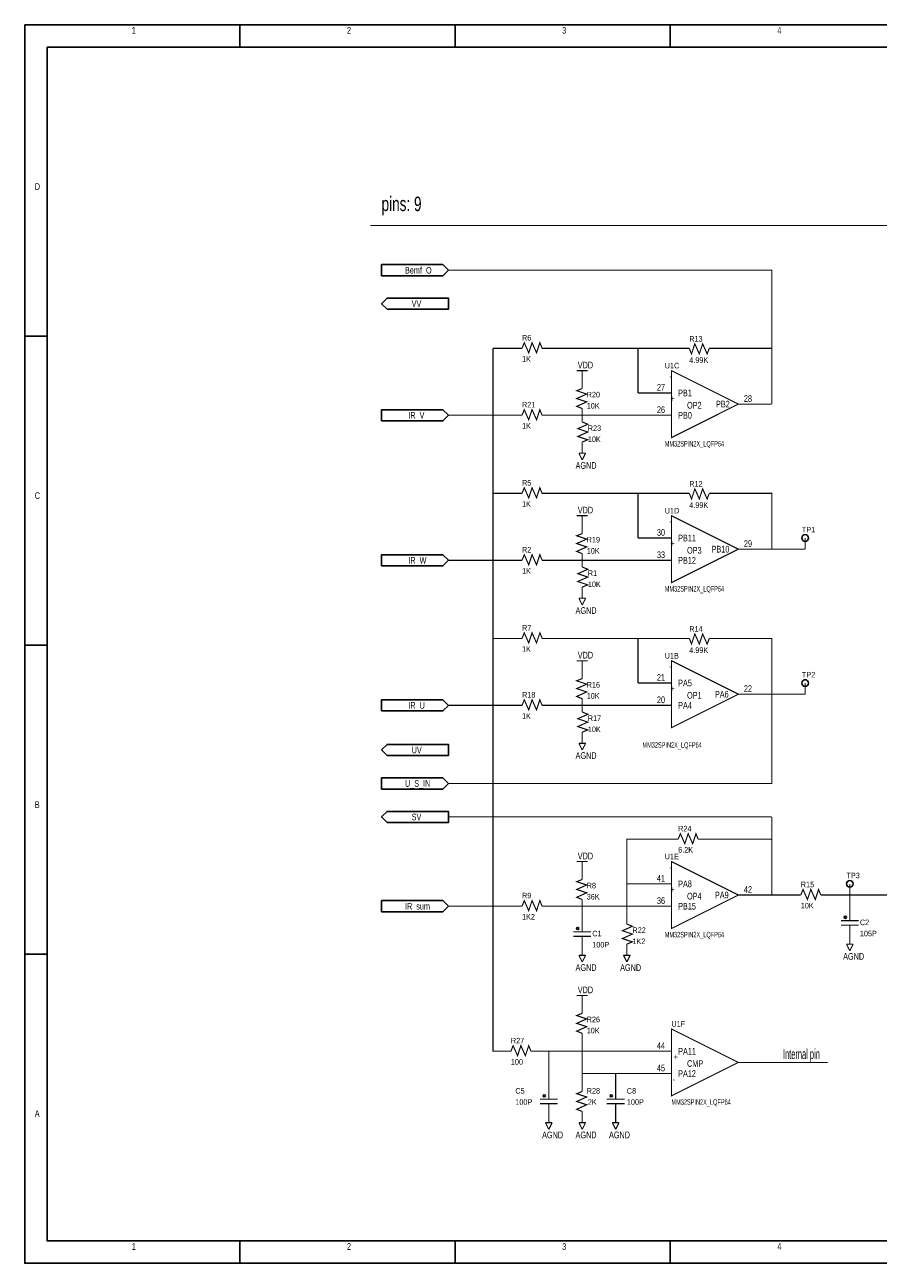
# Model space of a CAD drawing. Extents: x 0 to 15.5, y 0 to 11.1.
# Tile 1 of 2: x 0 to 7.7, y 0 to 11.1. Entities that reach past the tile are written whole.
import ezdxf

# ---------------------------------------------------------------- set-up
doc = ezdxf.new("R2010")
doc.units = 0
doc.header["$MEASUREMENT"] = 0
doc.layers.add('SHEET', color=5, linetype='CONTINUOUS')

msp = doc.modelspace()

# ---------------------------------------------------------------- linework, layer by layer
at = {"layer": 'SHEET'}
for points in [[(0, 11.1), (15.5, 11.1), (15.5, 0), (0, 0), (0, 11.1)], [(0, 11.1), (15.5, 11.1), (15.5, 0), (0, 0), (0, 11.1)], [(1.93, 10.9), (1.93, 11.1)], [(3.86, 10.9), (3.86, 11.1)], [(5.79, 10.9), (5.79, 11.1)], [(0.2, 10.9), (15.3, 10.9), (15.3, 0.2), (0.2, 0.2), (0.2, 10.9)], [(0, 8.31), (0.2, 8.31)], [(0, 5.54), (0.2, 5.54)], [(0, 2.77), (0.2, 2.77)], [(1.93, 0.2), (1.93, 0)], [(3.86, 0.2), (3.86, 0)], [(5.79, 0.2), (5.79, 0)]]:
    msp.add_lwpolyline(points, dxfattribs=at)
at = {"layer": 'SHEET', "const_width": 0.01}
for points in [[(12.4, 9.3), (3.1, 9.3)], [(6.7, 8.2), (6.7, 8.9), (3.8, 8.9)], [(4.46, 8.2), (4.48, 8.25), (4.52, 8.16), (4.55, 8.25), (4.59, 8.16), (4.62, 8.25), (4.64, 8.2)], [(6.14, 8.2), (6.12, 8.15), (6.08, 8.24), (6.05, 8.15), (6.01, 8.24), (5.98, 8.15), (5.96, 8.2)], [(4.4, 8.2), (4.2, 8.2)], [(4.2, 5.6), (4.2, 8.2)], [(4.46, 8.2), (4.4, 8.2)], [(4.64, 8.2), (4.7, 8.2)], [(4.7, 8.2), (5.9, 8.2)], [(5.5, 7.8), (5.5, 8.2)], [(5.96, 8.2), (5.9, 8.2)], [(6.14, 8.2), (6.2, 8.2)], [(6.2, 8.2), (6.7, 8.2), (6.7, 7.7)], [(4.95, 8), (5.05, 8)], [(5, 7.9), (5, 8)], [(5, 7.84), (5, 7.9)], [(5, 7.66), (4.95, 7.68), (5.04, 7.72), (4.95, 7.75), (5.04, 7.79), (4.95, 7.82), (5, 7.84)], [(5.6, 7.8), (5.5, 7.8)], [(5.8, 7.8), (5.6, 7.8)], [(4.46, 7.6), (4.48, 7.65), (4.52, 7.56), (4.55, 7.65), (4.59, 7.56), (4.62, 7.65), (4.64, 7.6)], [(5, 7.66), (5, 7.6)], [(6.4, 7.7), (6.6, 7.7)], [(6.6, 7.7), (6.7, 7.7)], [(3.8, 7.6), (4.4, 7.6)], [(4.46, 7.6), (4.4, 7.6)], [(4.64, 7.6), (4.7, 7.6)], [(4.7, 7.6), (5.6, 7.6)], [(5, 7.54), (5, 7.6)], [(5.8, 7.6), (5.6, 7.6)], [(5, 7.54), (5.05, 7.52), (4.96, 7.48), (5.05, 7.45), (4.96, 7.41), (5.05, 7.38), (5, 7.36)], [(5, 7.36), (5, 7.3)], [(5, 7.2), (4.97, 7.26)], [(4.97, 7.26), (5.03, 7.26)], [(5, 7.3), (5, 7.26)], [(5, 7.2), (5.03, 7.26)], [(4.4, 6.9), (4.2, 6.9)], [(4.46, 6.9), (4.4, 6.9)], [(4.46, 6.9), (4.48, 6.95), (4.52, 6.86), (4.55, 6.95), (4.59, 6.86), (4.62, 6.95), (4.64, 6.9)], [(4.64, 6.9), (4.7, 6.9)], [(4.7, 6.9), (5.9, 6.9)], [(5.5, 6.5), (5.5, 6.9)], [(5.96, 6.9), (5.9, 6.9)], [(6.14, 6.9), (6.12, 6.85), (6.08, 6.94), (6.05, 6.85), (6.01, 6.94), (5.98, 6.85), (5.96, 6.9)], [(6.14, 6.9), (6.2, 6.9)], [(6.7, 6.4), (6.7, 6.9), (6.2, 6.9)], [(4.95, 6.7), (5.05, 6.7)], [(5, 6.6), (5, 6.7)], [(5, 6.54), (5, 6.6)], [(5, 6.36), (4.95, 6.38), (5.04, 6.42), (4.95, 6.45), (5.04, 6.49), (4.95, 6.52), (5, 6.54)], [(5.6, 6.5), (5.5, 6.5)], [(5.8, 6.5), (5.6, 6.5)], [(7, 6.5), (7, 6.4)], [(4.46, 6.3), (4.48, 6.35), (4.52, 6.26), (4.55, 6.35), (4.59, 6.26), (4.62, 6.35), (4.64, 6.3)], [(5, 6.36), (5, 6.3)], [(6.4, 6.4), (6.6, 6.4)], [(6.7, 6.4), (6.6, 6.4)], [(6.7, 6.4), (7, 6.4)], [(3.8, 6.3), (4.4, 6.3)], [(4.46, 6.3), (4.4, 6.3)], [(4.64, 6.3), (4.7, 6.3)], [(4.7, 6.3), (5.6, 6.3)], [(5, 6.24), (5.05, 6.22), (4.96, 6.18), (5.05, 6.15), (4.96, 6.11), (5.05, 6.08), (5, 6.06)], [(5, 6.24), (5, 6.3)], [(5.8, 6.3), (5.6, 6.3)], [(5, 6.06), (5, 6)], [(5, 6), (5, 5.96)], [(5, 5.9), (4.97, 5.96)], [(4.97, 5.96), (5.03, 5.96)], [(5, 5.9), (5.03, 5.96)], [(4.46, 5.6), (4.48, 5.65), (4.52, 5.56), (4.55, 5.65), (4.59, 5.56), (4.62, 5.65), (4.64, 5.6)], [(4.4, 5.6), (4.2, 5.6)], [(4.2, 5.6), (4.2, 3.2)], [(4.46, 5.6), (4.4, 5.6)], [(4.64, 5.6), (4.7, 5.6)], [(4.7, 5.6), (5.9, 5.6)], [(5.5, 5.2), (5.5, 5.6)], [(5.96, 5.6), (5.9, 5.6)], [(6.14, 5.6), (6.12, 5.55), (6.08, 5.64), (6.05, 5.55), (6.01, 5.64), (5.98, 5.55), (5.96, 5.6)], [(6.14, 5.6), (6.2, 5.6)], [(6.2, 5.6), (6.7, 5.6), (6.7, 5.1)], [(4.95, 5.4), (5.05, 5.4)], [(5, 5.3), (5, 5.4)], [(5, 5.06), (4.95, 5.08), (5.04, 5.12), (4.95, 5.15), (5.04, 5.19), (4.95, 5.22), (5, 5.24)], [(5, 5.24), (5, 5.3)], [(5.6, 5.2), (5.5, 5.2)], [(5.8, 5.2), (5.6, 5.2)], [(7, 5.2), (7, 5.1)], [(3.8, 4.3), (6.7, 4.3), (6.7, 5.1)], [(3.8, 5), (4.4, 5)], [(4.46, 5), (4.4, 5)], [(4.46, 5), (4.48, 5.05), (4.52, 4.96), (4.55, 5.05), (4.59, 4.96), (4.62, 5.05), (4.64, 5)], [(4.64, 5), (4.7, 5)], [(4.7, 5), (5.6, 5)], [(5, 5.06), (5, 5)], [(5, 4.94), (5, 5)], [(5.8, 5), (5.6, 5)], [(6.4, 5.1), (6.6, 5.1)], [(6.7, 5.1), (6.6, 5.1)], [(6.7, 5.1), (7, 5.1)], [(5, 4.94), (5.05, 4.92), (4.96, 4.88), (5.05, 4.85), (4.96, 4.81), (5.05, 4.78), (5, 4.76)], [(5, 4.6), (4.97, 4.66)], [(4.97, 4.66), (5.03, 4.66)], [(5, 4.76), (5, 4.7)], [(5, 4.7), (5, 4.66)], [(5, 4.6), (5.03, 4.66)], [(3.8, 4), (6.7, 4)], [(6.7, 3.8), (6.7, 4)], [(5.8, 3.8), (5.4, 3.8), (5.4, 3.4)], [(5.86, 3.8), (5.8, 3.8)], [(5.86, 3.8), (5.88, 3.85), (5.92, 3.76), (5.95, 3.85), (5.99, 3.76), (6.02, 3.85), (6.04, 3.8)], [(6.04, 3.8), (6.1, 3.8)], [(6.7, 3.3), (6.7, 3.8), (6.1, 3.8)], [(4.95, 3.6), (5.05, 3.6)], [(5, 3.5), (5, 3.6)], [(5, 3.26), (4.95, 3.28), (5.04, 3.32), (4.95, 3.35), (5.04, 3.39), (4.95, 3.42), (5, 3.44)], [(5, 3.44), (5, 3.5)], [(5.5, 3.4), (5.4, 3.4)], [(5.4, 3.4), (5.4, 3.1)], [(5.5, 3.4), (5.6, 3.4)], [(5.8, 3.4), (5.6, 3.4)], [(6.96, 3.3), (6.98, 3.35), (7.02, 3.26), (7.05, 3.35), (7.09, 3.26), (7.12, 3.35), (7.14, 3.3)], [(7.4, 3.4), (7.4, 3.3)], [(4.46, 3.2), (4.48, 3.25), (4.52, 3.16), (4.55, 3.25), (4.59, 3.16), (4.62, 3.25), (4.64, 3.2)], [(5, 3.26), (5, 3.2)], [(6.4, 3.3), (6.6, 3.3)], [(6.7, 3.3), (6.6, 3.3)], [(6.7, 3.3), (6.9, 3.3)], [(6.96, 3.3), (6.9, 3.3)], [(7.14, 3.3), (7.2, 3.3)], [(7.4, 3.3), (7.2, 3.3)], [(7.4, 3.2), (7.4, 3.3)], [(8.5, 3.3), (7.4, 3.3)], [(3.8, 3.2), (4.2, 3.2)], [(4.4, 3.2), (4.2, 3.2)], [(4.2, 3.2), (4.2, 1.9), (4.3, 1.9)], [(4.46, 3.2), (4.4, 3.2)], [(4.64, 3.2), (4.7, 3.2)], [(4.7, 3.2), (5.6, 3.2)], [(5, 3.1), (5, 3.2)], [(5.8, 3.2), (5.6, 3.2)], [(7.4, 3.1), (7.4, 3.2)], [(5, 3), (5, 3.1)], [(5, 3), (5, 2.97)], [(5.4, 3.04), (5.45, 3.02), (5.36, 2.98), (5.45, 2.95), (5.36, 2.91), (5.45, 2.88), (5.4, 2.86)], [(5.4, 3.04), (5.4, 3.1)], [(7.32, 3.07), (7.48, 3.07)], [(7.48, 3.03), (7.32, 3.03)], [(7.4, 3.1), (7.4, 3.07)], [(7.4, 3), (7.4, 3.03)], [(7.4, 3), (7.4, 2.9)], [(4.92, 2.97), (5.08, 2.97)], [(5.08, 2.93), (4.92, 2.93)], [(5, 2.9), (5, 2.93)], [(5, 2.9), (5, 2.8)], [(7.4, 2.9), (7.4, 2.86)], [(5, 2.8), (5, 2.76)], [(5.4, 2.86), (5.4, 2.8)], [(5.4, 2.8), (5.4, 2.76)], [(7.4, 2.8), (7.37, 2.86)], [(7.37, 2.86), (7.43, 2.86)], [(7.4, 2.8), (7.43, 2.86)], [(5, 2.7), (4.97, 2.76)], [(4.97, 2.76), (5.03, 2.76)], [(5, 2.7), (5.03, 2.76)], [(5.4, 2.7), (5.37, 2.76)], [(5.37, 2.76), (5.43, 2.76)], [(5.4, 2.7), (5.43, 2.76)], [(4.95, 2.4), (5.05, 2.4)], [(5, 2.3), (5, 2.4)], [(5, 2.06), (4.95, 2.08), (5.04, 2.12), (4.95, 2.15), (5.04, 2.19), (4.95, 2.22), (5, 2.24)], [(5, 2.24), (5, 2.3)], [(5, 2.06), (5, 2)], [(5, 1.6), (5, 2)], [(4.36, 1.9), (4.3, 1.9)], [(4.36, 1.9), (4.38, 1.95), (4.42, 1.86), (4.45, 1.95), (4.49, 1.86), (4.52, 1.95), (4.54, 1.9)], [(4.54, 1.9), (4.6, 1.9)], [(5.6, 1.9), (4.6, 1.9)], [(4.7, 1.6), (4.7, 1.9)], [(5.8, 1.9), (5.6, 1.9)], [(6.4, 1.8), (7.2, 1.8)], [(5.6, 1.7), (5, 1.7)], [(5.3, 1.6), (5.3, 1.7)], [(5.8, 1.7), (5.6, 1.7)], [(4.7, 1.5), (4.7, 1.6)], [(5, 1.54), (5, 1.6)], [(5.3, 1.5), (5.3, 1.6)], [(4.62, 1.47), (4.78, 1.47)], [(4.7, 1.5), (4.7, 1.47)], [(5, 1.36), (4.95, 1.38), (5.04, 1.42), (4.95, 1.45), (5.04, 1.49), (4.95, 1.52), (5, 1.54)], [(5.22, 1.47), (5.38, 1.47)], [(5.3, 1.5), (5.3, 1.47)], [(4.78, 1.43), (4.62, 1.43)], [(4.7, 1.4), (4.7, 1.43)], [(4.7, 1.4), (4.7, 1.3)], [(5, 1.36), (5, 1.3)], [(5.38, 1.43), (5.22, 1.43)], [(5.3, 1.4), (5.3, 1.43)], [(5.3, 1.4), (5.3, 1.3)], [(4.7, 1.2), (4.67, 1.26)], [(4.67, 1.26), (4.73, 1.26)], [(4.7, 1.3), (4.7, 1.26)], [(4.7, 1.2), (4.73, 1.26)], [(5, 1.2), (4.97, 1.26)], [(4.97, 1.26), (5.03, 1.26)], [(5, 1.3), (5, 1.26)], [(5, 1.2), (5.03, 1.26)], [(5.3, 1.2), (5.27, 1.26)], [(5.27, 1.26), (5.33, 1.26)], [(5.3, 1.3), (5.3, 1.26)], [(5.3, 1.2), (5.33, 1.26)]]:
    msp.add_lwpolyline(points, dxfattribs=at)
at = {"layer": 'SHEET'}
for points in [[(3.2, 8.85), (3.2, 8.95), (3.75, 8.95), (3.8, 8.9), (3.75, 8.85), (3.2, 8.85)], [(3.25, 8.55), (3.2, 8.6), (3.25, 8.65), (3.8, 8.65), (3.8, 8.55), (3.25, 8.55)], [(3.2, 7.55), (3.2, 7.65), (3.75, 7.65), (3.8, 7.6), (3.75, 7.55), (3.2, 7.55)], [(3.2, 6.25), (3.2, 6.35), (3.75, 6.35), (3.8, 6.3), (3.75, 6.25), (3.2, 6.25)], [(3.2, 4.95), (3.2, 5.05), (3.75, 5.05), (3.8, 5), (3.75, 4.95), (3.2, 4.95)], [(3.25, 4.55), (3.2, 4.6), (3.25, 4.65), (3.8, 4.65), (3.8, 4.55), (3.25, 4.55)], [(3.2, 4.25), (3.2, 4.35), (3.75, 4.35), (3.8, 4.3), (3.75, 4.25), (3.2, 4.25)], [(3.25, 3.95), (3.2, 4), (3.25, 4.05), (3.8, 4.05), (3.8, 3.95), (3.25, 3.95)], [(3.2, 3.15), (3.2, 3.25), (3.75, 3.25), (3.8, 3.2), (3.75, 3.15), (3.2, 3.15)]]:
    msp.add_lwpolyline(points, close=True, dxfattribs=at)
for points in [[(5.5, 8.2, 1), (5.5, 8.2, 1)], [(6.7, 8.2, 1), (6.7, 8.2, 1)], [(5, 7.6, 1), (5, 7.6, 1)], [(4.2, 6.9, 1), (4.2, 6.9, 1)], [(5.5, 6.9, 1), (5.5, 6.9, 1)], [(6.7, 6.4, 1), (6.7, 6.4, 1)], [(5, 6.3, 1), (5, 6.3, 1)], [(4.2, 5.6, 1), (4.2, 5.6, 1)], [(5.5, 5.6, 1), (5.5, 5.6, 1)], [(5, 5, 1), (5, 5, 1)], [(6.7, 5.1, 1), (6.7, 5.1, 1)], [(6.7, 3.8, 1), (6.7, 3.8, 1)], [(5.4, 3.4, 1), (5.4, 3.4, 1)], [(6.7, 3.3, 1), (6.7, 3.3, 1)], [(7.4, 3.3, 1), (7.4, 3.3, 1)], [(4.2, 3.2, 1), (4.2, 3.2, 1)], [(5, 3.2, 1), (5, 3.2, 1)], [(4.7, 1.9, 1), (4.7, 1.9, 1)], [(5, 1.7, 1), (5, 1.7, 1)], [(5.3, 1.7, 1), (5.3, 1.7, 1)]]:
    msp.add_lwpolyline(points, format="xyb", close=True, dxfattribs=at)
at = {"layer": 'SHEET', "const_width": 0.01}
for points in [[(6.4, 7.7), (5.8, 7.4), (5.8, 8), (6.4, 7.7)], [(6.4, 6.4), (5.8, 6.1), (5.8, 6.7), (6.4, 6.4)], [(6.4, 5.1), (5.8, 4.8), (5.8, 5.4), (6.4, 5.1)], [(6.4, 3.3), (5.8, 3), (5.8, 3.6), (6.4, 3.3)], [(6.4, 1.8), (5.8, 1.5), (5.8, 2.1), (6.4, 1.8)]]:
    msp.add_lwpolyline(points, close=True, dxfattribs=at)
at = {"layer": 'SHEET'}
for centre, radius in [((7, 6.5), 0.03), ((7, 5.2), 0.03), ((7.4, 3.4), 0.03), ((7.36, 3.1), 0.01), ((4.96, 3), 0.01), ((4.66, 1.5), 0.01), ((5.26, 1.5), 0.01)]:
    msp.add_circle(centre, radius, dxfattribs=at)

# ---------------------------------------------------------------- texts
for s, height, width, p in [('1', 0.06, 0.65, (0.96, 11.02)), ('2', 0.06, 0.65, (2.89, 11.02)), ('3', 0.06, 0.65, (4.82, 11.02)), ('4', 0.06, 0.65, (6.75, 11.02)), ('D', 0.06, 0.65, (0.09, 9.62)), ('pins: 9', 0.13, 0.7, (3.2, 9.43)), ('Bemf_O', 0.06, 0.65, (3.41, 8.87)), ('VV', 0.06, 0.65, (3.47, 8.57)), ('R6', 0.05, 0.78, (4.46, 8.27)), ('R13', 0.05, 0.78, (5.96, 8.26)), ('1K', 0.05, 0.78, (4.46, 8.08)), ('4.99K', 0.05, 0.78, (5.96, 8.07)), ('VDD', 0.06, 0.65, (4.96, 8.02)), ('U1C', 0.05, 0.78, (5.74, 8.02)), ('27', 0.06, 0.65, (5.67, 7.82)), ('-', 0.06, 0.65, (5.78, 7.92)), ('R20', 0.05, 0.78, (5.04, 7.76)), ('+', 0.06, 0.65, (5.79, 7.72)), ('PB1', 0.06, 0.65, (5.86, 7.77)), ('28', 0.06, 0.65, (6.45, 7.72)), ('R21', 0.05, 0.78, (4.46, 7.67)), ('10K', 0.05, 0.78, (5.04, 7.66)), ('26', 0.06, 0.65, (5.67, 7.62)), ('OP2', 0.06, 0.65, (5.94, 7.66)), ('PB2', 0.06, 0.65, (6.2, 7.67)), ('IR_V', 0.06, 0.65, (3.44, 7.57)), ('PB0', 0.06, 0.65, (5.86, 7.57)), ('1K', 0.05, 0.78, (4.46, 7.48)), ('R23', 0.05, 0.78, (5.05, 7.46)), ('10K', 0.05, 0.78, (5.05, 7.36)), ('MM32SPIN2X_LQFP64', 0.05, 0.6, (5.74, 7.32)), ('AGND', 0.06, 0.65, (4.94, 7.12)), ('R5', 0.05, 0.78, (4.46, 6.97)), ('R12', 0.05, 0.78, (5.96, 6.96)), ('C', 0.06, 0.65, (0.09, 6.85)), ('1K', 0.05, 0.78, (4.46, 6.78)), ('VDD', 0.06, 0.65, (4.96, 6.72)), ('4.99K', 0.05, 0.78, (5.96, 6.77)), ('U1D', 0.05, 0.78, (5.74, 6.72)), ('30', 0.06, 0.65, (5.67, 6.52)), ('-', 0.06, 0.65, (5.78, 6.62)), ('TP1', 0.05, 0.78, (6.97, 6.55)), ('R19', 0.05, 0.78, (5.04, 6.46)), ('+', 0.06, 0.65, (5.79, 6.42)), ('PB11', 0.06, 0.65, (5.86, 6.47)), ('29', 0.06, 0.65, (6.45, 6.42)), ('IR_W', 0.06, 0.65, (3.44, 6.27)), ('R2', 0.05, 0.78, (4.46, 6.37)), ('10K', 0.05, 0.78, (5.04, 6.36)), ('33', 0.06, 0.65, (5.67, 6.32)), ('PB12', 0.06, 0.65, (5.86, 6.27)), ('OP3', 0.06, 0.65, (5.94, 6.36)), ('PB10', 0.06, 0.65, (6.16, 6.37)), ('1K', 0.05, 0.78, (4.46, 6.18)), ('R1', 0.05, 0.78, (5.05, 6.16)), ('10K', 0.05, 0.78, (5.05, 6.06)), ('MM32SPIN2X_LQFP64', 0.05, 0.6, (5.74, 6.02)), ('AGND', 0.06, 0.65, (4.94, 5.82)), ('R7', 0.05, 0.78, (4.46, 5.67)), ('R14', 0.05, 0.78, (5.96, 5.66)), ('1K', 0.05, 0.78, (4.46, 5.48)), ('VDD', 0.06, 0.65, (4.96, 5.42)), ('U1B', 0.05, 0.78, (5.74, 5.42)), ('4.99K', 0.05, 0.78, (5.96, 5.47)), ('-', 0.06, 0.65, (5.78, 5.32)), ('21', 0.06, 0.65, (5.67, 5.22)), ('PA5', 0.06, 0.65, (5.86, 5.17)), ('TP2', 0.05, 0.78, (6.97, 5.25)), ('R18', 0.05, 0.78, (4.46, 5.07)), ('R16', 0.05, 0.78, (5.04, 5.16)), ('10K', 0.05, 0.78, (5.04, 5.06)), ('+', 0.06, 0.65, (5.79, 5.12)), ('OP1', 0.06, 0.65, (5.94, 5.06)), ('PA6', 0.06, 0.65, (6.19, 5.07)), ('22', 0.06, 0.65, (6.45, 5.12)), ('IR_U', 0.06, 0.65, (3.44, 4.97)), ('20', 0.06, 0.65, (5.67, 5.02)), ('PA4', 0.06, 0.65, (5.86, 4.97)), ('1K', 0.05, 0.78, (4.46, 4.88)), ('R17', 0.05, 0.78, (5.05, 4.86)), ('10K', 0.05, 0.78, (5.05, 4.76)), ('MM32SPIN2X_LQFP64', 0.05, 0.6, (5.54, 4.62)), ('UV', 0.06, 0.65, (3.47, 4.57)), ('AGND', 0.06, 0.65, (4.94, 4.52)), ('U_S_IN', 0.06, 0.65, (3.41, 4.27)), ('B', 0.06, 0.65, (0.09, 4.08)), ('SV', 0.06, 0.65, (3.47, 3.97)), ('R24', 0.05, 0.78, (5.86, 3.87)), ('VDD', 0.06, 0.65, (4.96, 3.62)), ('U1E', 0.05, 0.78, (5.74, 3.62)), ('6.2K', 0.05, 0.78, (5.86, 3.68)), ('41', 0.06, 0.65, (5.67, 3.42)), ('-', 0.06, 0.65, (5.78, 3.52)), ('TP3', 0.05, 0.78, (7.37, 3.45)), ('R8', 0.05, 0.78, (5.04, 3.36)), ('+', 0.06, 0.65, (5.79, 3.32)), ('PA8', 0.06, 0.65, (5.86, 3.37)), ('PA9', 0.06, 0.65, (6.19, 3.27)), ('42', 0.06, 0.65, (6.45, 3.32)), ('R15', 0.05, 0.78, (6.96, 3.37)), ('IR_sum', 0.06, 0.65, (3.41, 3.17)), ('R9', 0.05, 0.78, (4.46, 3.27)), ('36K', 0.05, 0.78, (5.04, 3.26)), ('36', 0.06, 0.65, (5.67, 3.22)), ('PB15', 0.06, 0.65, (5.86, 3.17)), ('OP4', 0.06, 0.65, (5.94, 3.26)), ('10K', 0.05, 0.78, (6.96, 3.18)), ('1K2', 0.05, 0.78, (4.46, 3.08)), ('R22', 0.05, 0.78, (5.45, 2.96)), ('C2', 0.05, 0.78, (7.49, 3.03)), ('C1', 0.05, 0.78, (5.09, 2.93)), ('1K2', 0.05, 0.78, (5.45, 2.86)), ('MM32SPIN2X_LQFP64', 0.05, 0.6, (5.74, 2.92)), ('105P', 0.05, 0.78, (7.49, 2.93)), ('100P', 0.05, 0.78, (5.09, 2.83)), ('AGND', 0.06, 0.65, (7.34, 2.72)), ('AGND', 0.06, 0.65, (4.94, 2.62)), ('AGND', 0.06, 0.65, (5.34, 2.62)), ('VDD', 0.06, 0.65, (4.96, 2.42)), ('R26', 0.05, 0.78, (5.04, 2.16)), ('10K', 0.05, 0.78, (5.04, 2.06)), ('U1F', 0.05, 0.78, (5.8, 2.12)), ('R27', 0.05, 0.78, (4.36, 1.97)), ('44', 0.06, 0.65, (5.67, 1.92)), ('PA11', 0.06, 0.65, (5.86, 1.87)), ('Internal pin', 0.09, 0.555556, (6.8, 1.83)), ('100', 0.05, 0.78, (4.36, 1.78)), ('45', 0.06, 0.65, (5.67, 1.72)), ('+', 0.06, 0.65, (5.82, 1.82)), ('CMP', 0.06, 0.65, (5.94, 1.76)), ('PA12', 0.06, 0.65, (5.86, 1.67)), ('C5', 0.05, 0.78, (4.4, 1.52)), ('R28', 0.05, 0.78, (5.04, 1.52)), ('C8', 0.05, 0.78, (5.4, 1.52)), ('-', 0.06, 0.65, (5.81, 1.62)), ('100P', 0.05, 0.78, (4.4, 1.42)), ('2K', 0.05, 0.78, (5.05, 1.42)), ('100P', 0.05, 0.78, (5.4, 1.42)), ('MM32SPIN2X_LQFP64', 0.05, 0.6, (5.8, 1.42)), ('A', 0.06, 0.65, (0.09, 1.31)), ('AGND', 0.06, 0.65, (4.64, 1.12)), ('AGND', 0.06, 0.65, (4.94, 1.12)), ('AGND', 0.06, 0.65, (5.24, 1.12)), ('1', 0.06, 0.65, (0.96, 0.12)), ('2', 0.06, 0.65, (2.89, 0.12)), ('3', 0.06, 0.65, (4.82, 0.12)), ('4', 0.06, 0.65, (6.75, 0.12))]:
    msp.add_text(s, height=height, dxfattribs=dict(at, width=width)).set_placement(p)

doc.saveas('drawing.dxf')
